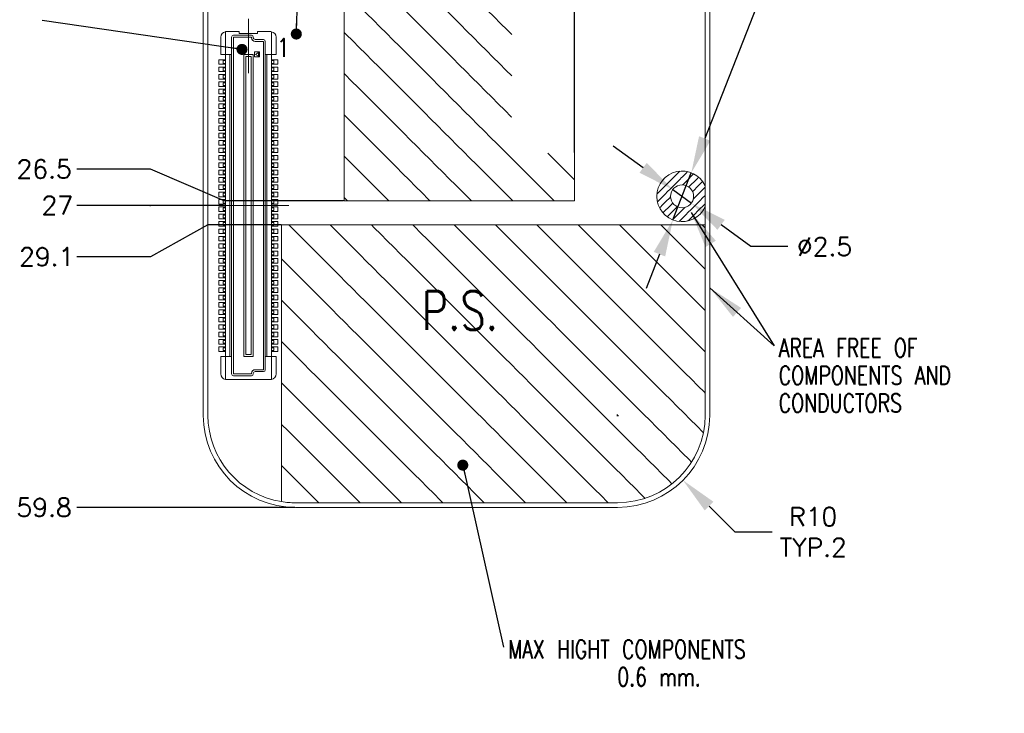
# Model space of a CAD drawing. Header units: inches. Extents: x 4 to 417, y 3 to 295.
# Tile 3 of 5: x 80 to 187, y 116 to 191. Entities that reach past the tile are written whole.
import ezdxf

# ---------------------------------------------------------------- set-up
doc = ezdxf.new("R2010")
doc.units = ezdxf.units.IN
doc.header["$MEASUREMENT"] = 0
doc.header["$PDSIZE"] = -1
doc.linetypes.add('CENTERX2', pattern=[20.32, 12.7, -2.54, 2.54, -2.54])
doc.layers.get('0').update_dxf_attribs({"lineweight": 0})
doc.layers.get('Defpoints').update_dxf_attribs({"lineweight": 0})
doc.layers.add('DIM', color=1, linetype='Continuous', lineweight=0, true_color=0xff0000)
doc.styles.add('_TCW_TXTSTY_1', font='txt')
doc.styles.add('_TCW_TXTSTY_2', font='TXT.SHX', dxfattribs={"width": 0.75})
doc.styles.add('SLDTEXTSTYLE0', font='TXT.SHX')
doc.styles.get("Standard").update_dxf_attribs({"font": 'TXT.SHX'})
doc.dimstyles.get("Standard").update_dxf_attribs({"dimtxt": 1.2, "dimasz": 4, "dimexe": 1, "dimexo": 1, "dimgap": 1.524, "dimtad": 1, "dimtih": 1, "dimtoh": 1, "dimrnd": 2e-07, "dimzin": 0, "dimdsep": 46, "dimtxsty": '_TCW_TXTSTY_1', "dimcen": 0.09, "dimazin": 0, "dimtfac": 1, "dimtmove": 0, "dimatfit": 3, "dimfxl": 1, "dimtolj": 1, "dimtzin": 0, "dimarcsym": 0})
pattern_1 = [(135, (0, 0), (-2.245064, -2.245064), [1])]

# ---------------------------------------------------------------- blocks, each defined once
blk = doc.blocks.new('*D20')
at = {"layer": 'Defpoints', "color": 0}
for p in [(86.62, 170.85, 0.1), (102.57, 170.84, 0.1), (100.37, 143.84, 0.1)]:
    blk.add_point(p, dxfattribs=at)
at = {"layer": 'DIM', "color": 0, "lineweight": -2}
for p, q in [((94.62, 170.85, 0.1), (86.62, 170.85, 0.1)), ((94.57, 170.84, 0.1), (94.62, 170.85, 0.1)), ((102.51, 170.84, 0.1), (94.57, 170.84, 0.1))]:
    blk.add_line(p, q, dxfattribs=at)
at = {"layer": 'DIM', "color": 0, "insert": (84.51, 170.85), "char_height": 2, "attachment_point": 5, "style": 'SLDTEXTSTYLE0'}
blk.add_mtext('\\A1;27', dxfattribs=at)
blk = doc.blocks.new('_None')
blk = doc.blocks.new('*D21')
at = {"layer": 'Defpoints', "color": 0}
for p in [(86.62, 138.04, 0.1), (110.37, 138.04, 0.1), (100.37, 78.24, 0.1)]:
    blk.add_point(p, dxfattribs=at)
at = {"layer": 'DIM', "color": 0, "lineweight": -2}
for p, q in [((94.62, 138.04, 0.1), (86.62, 138.04, 0.1)), ((102.37, 138.04, 0.1), (94.62, 138.04, 0.1)), ((110.31, 138.04, 0.1), (102.37, 138.04, 0.1))]:
    blk.add_line(p, q, dxfattribs=at)
at = {"layer": 'DIM', "color": 0, "insert": (83.08, 138.04), "char_height": 2, "attachment_point": 5, "style": 'SLDTEXTSTYLE0'}
blk.add_mtext('\\A1;59.8', dxfattribs=at)
blk = doc.blocks.new('*D22')
at = {"layer": 'Defpoints', "color": 0}
for p in [(108.87, 168.74, 0.1), (86.62, 165.27, 0.1), (100.37, 139.64, 0.1)]:
    blk.add_point(p, dxfattribs=at)
at = {"layer": 'DIM', "color": 0, "lineweight": -2}
for p, q in [((100.87, 168.74, 0.1), (94.62, 165.27, 0.1)), ((108.81, 168.74, 0.1), (100.87, 168.74, 0.1)), ((94.62, 165.27, 0.1), (86.62, 165.27, 0.1))]:
    blk.add_line(p, q, dxfattribs=at)
at = {"layer": 'DIM', "color": 0, "insert": (83.36, 165.27), "char_height": 2, "attachment_point": 5, "style": 'SLDTEXTSTYLE0'}
blk.add_mtext('\\A1;29.1', dxfattribs=at)
blk = doc.blocks.new('*D23')
at = {"layer": 'Defpoints', "color": 0}
for p in [(86.62, 174.81, 0.1), (115.67, 171.34, 0.1), (100.37, 144.84, 0.1)]:
    blk.add_point(p, dxfattribs=at)
at = {"layer": 'DIM', "color": 0, "lineweight": -2}
for p, q in [((94.62, 174.81, 0.1), (86.62, 174.81, 0.1)), ((102.62, 171.34, 0.1), (94.62, 174.81, 0.1)), ((115.61, 171.34, 0.1), (102.62, 171.34, 0.1))]:
    blk.add_line(p, q, dxfattribs=at)
at = {"layer": 'DIM', "color": 0, "insert": (83.08, 174.81), "char_height": 2, "attachment_point": 5, "style": 'SLDTEXTSTYLE0'}
blk.add_mtext('\\A1;26.5', dxfattribs=at)
blk = doc.blocks.new('*D27')
at = {"layer": 'Defpoints', "color": 0}
for p in [(140.67, 209.59, 0.1), (100.37, 197.84, 0.1), (140.67, 176.54, 0.1)]:
    blk.add_point(p, dxfattribs=at)
at = {"layer": 'DIM', "color": 0, "lineweight": -2}
for p, q in [((140.67, 201.59, 0.1), (140.67, 209.59, 0.1)), ((140.67, 193.59, 0.1), (140.67, 201.59, 0.1)), ((140.67, 176.6, 0.1), (140.67, 193.59, 0.1))]:
    blk.add_line(p, q, dxfattribs=at)
at = {"layer": 'DIM', "color": 0, "insert": (140.67, 213.14), "char_height": 2, "attachment_point": 5, "rotation": 90, "style": 'SLDTEXTSTYLE0'}
blk.add_mtext('\\A1;40.3', dxfattribs=at)
blk = doc.blocks.new('*D31')
at = {"layer": 'Defpoints', "color": 0}
for p in [(145.37, 148.04), (152.46, 140.99)]:
    blk.add_point(p, dxfattribs=at)
at = {"layer": 'DIM', "color": 0, "lineweight": -2}
for p, q in [((145.28, 148.04), (145.46, 148.04)), ((145.37, 147.95), (145.37, 148.13)), ((158.14, 135.36), (155.3, 138.17)), ((162.14, 135.36), (158.14, 135.36))]:
    blk.add_line(p, q, dxfattribs=at)
at = {"layer": 'DIM', "color": 0}
blk.add_solid([(155.77, 138.65), (154.83, 137.7), (152.46, 140.99)], dxfattribs=at)
at = {"layer": 'DIM', "color": 0, "insert": (166.61, 135.36), "char_height": 2, "attachment_point": 5, "style": 'SLDTEXTSTYLE0'}
blk.add_mtext('\\A1;R10\\PTYP.2', dxfattribs=at)
blk = doc.blocks.new('*D32')
at = {"layer": 'Defpoints', "color": 0}
for p in [(153.37, 174.4), (151.37, 169.28)]:
    blk.add_point(p, dxfattribs=at)
at = {"layer": 'DIM', "color": 0, "lineweight": -2}
for p, q in [((161.15, 194.23), (154.83, 178.13)), ((165.15, 194.23), (161.15, 194.23)), ((151.37, 169.28), (153.37, 174.4)), ((149.91, 165.56), (148.45, 161.83))]:
    blk.add_line(p, q, dxfattribs=at)
at = {"layer": 'DIM', "color": 0}
for points in [[(154.21, 178.37), (155.45, 177.88), (153.37, 174.4)], [(150.53, 165.31), (149.29, 165.8), (151.37, 169.28)]]:
    blk.add_solid(points, dxfattribs=at)
at = {"layer": 'DIM', "color": 0, "insert": (167.05, 194.23), "char_height": 2, "attachment_point": 5, "style": 'SLDTEXTSTYLE0'}
blk.add_mtext('\\A1;∅5.5', dxfattribs=at)
blk = doc.blocks.new('*D33')
at = {"layer": 'Defpoints', "color": 0}
for p in [(151.36, 172.58), (153.38, 171.1)]:
    blk.add_point(p, dxfattribs=at)
at = {"layer": 'DIM', "color": 0, "lineweight": -2}
for p, q in [((148.13, 174.94), (144.9, 177.3)), ((151.36, 172.58), (153.38, 171.1)), ((159.84, 166.38), (156.61, 168.74)), ((163.84, 166.38), (159.84, 166.38))]:
    blk.add_line(p, q, dxfattribs=at)
at = {"layer": 'DIM', "color": 0}
for points in [[(147.74, 174.4), (148.53, 175.48), (151.36, 172.58)], [(157, 169.28), (156.21, 168.2), (153.38, 171.1)]]:
    blk.add_solid(points, dxfattribs=at)
at = {"layer": 'DIM', "color": 0, "insert": (167.84, 166.38), "char_height": 2, "attachment_point": 5, "style": 'SLDTEXTSTYLE0'}
blk.add_mtext('\\A1;∅2.5', dxfattribs=at)
blk = doc.blocks.new('SW_NOTE_2')
at = {"layer": 'DIM', "color": 0, "char_height": 2, "attachment_point": 1, "style": '_TCW_TXTSTY_2'}
for s, insert in [('AREA FREE OF', (0.5, 0.79)), ('COMPONENTS AND', (0.5, -2.21)), ('CONDUCTORS', (0.5, -5.21))]:
    blk.add_mtext(s, dxfattribs=dict(at, insert=insert))
blk = doc.blocks.new('SW_NOTE_3')
at = {"layer": 'DIM', "color": 0, "char_height": 2, "attachment_point": 1, "style": '_TCW_TXTSTY_2'}
for s, insert in [('MAX HIGHT COMPONENTS', (0.5, 0.79)), ('0.6 mm.', (12.37, -2.21))]:
    blk.add_mtext(s, dxfattribs=dict(at, insert=insert))

msp = doc.modelspace()

# ---------------------------------------------------------------- hatches: boundary and pattern name
at = {"layer": 'DIM', "linetype": 'Continuous'}
h = msp.add_hatch(dxfattribs=at)
h.set_pattern_fill('ANSI31', color=256, angle=90, style=0)
h.set_pattern_definition(pattern_1)
h.paths.add_polyline_path([(140.67, 176.54), (134.87, 176.54), (134.82, 176.54), (134.77, 176.54), (134.72, 176.55), (134.67, 176.56), (134.62, 176.57), (134.57, 176.58), (134.52, 176.6), (134.47, 176.62), (134.43, 176.64), (134.38, 176.66), (134.34, 176.69), (134.3, 176.72), (134.26, 176.75), (134.22, 176.78), (134.18, 176.81), (134.14, 176.85), (134.11, 176.89), (134.08, 176.93), (134.05, 176.97), (134.02, 177.01), (133.99, 177.05), (133.97, 177.1), (133.95, 177.14), (133.93, 177.19), (133.91, 177.24), (133.9, 177.29), (133.89, 177.34), (133.88, 177.39), (133.87, 177.44), (133.87, 177.49), (133.87, 177.54), (133.87, 196.34), (115.67, 196.34), (115.67, 171.34), (140.67, 171.34)])
h = msp.add_hatch(dxfattribs=at)
h.set_pattern_fill('ANSI31', color=256, scale=0.2, style=0)
h.set_pattern_definition([(45, (0, 0), (-0.4490128, 0.4490128), [0.2])])
h.paths.add_polyline_path([(154.87, 172.99), (154.8, 173.12), (154.73, 173.24), (154.66, 173.37), (154.58, 173.48), (154.49, 173.6), (154.39, 173.7), (154.29, 173.81), (154.19, 173.9), (154.08, 174), (153.96, 174.08), (153.84, 174.16), (153.72, 174.24), (153.6, 174.3), (153.47, 174.36), (153.33, 174.42), (153.2, 174.46), (153.06, 174.5), (152.92, 174.54), (152.78, 174.56), (152.64, 174.58), (152.49, 174.59), (152.35, 174.59), (152.21, 174.59), (152.06, 174.57), (151.92, 174.55), (151.78, 174.53), (151.64, 174.49), (151.51, 174.45), (151.37, 174.4), (151.24, 174.35), (151.11, 174.28), (150.98, 174.22), (150.86, 174.14), (150.74, 174.06), (150.63, 173.97), (150.52, 173.88), (150.42, 173.78), (150.32, 173.67), (150.23, 173.56), (150.14, 173.45), (150.06, 173.33), (149.99, 173.21), (149.92, 173.08), (149.86, 172.95), (149.8, 172.82), (149.75, 172.69), (149.71, 172.55), (149.68, 172.41), (149.65, 172.27), (149.64, 172.13), (149.62, 171.98), (149.62, 171.84), (149.62, 171.7), (149.64, 171.55), (149.65, 171.41), (149.68, 171.27), (149.71, 171.13), (149.75, 170.99), (149.8, 170.86), (149.86, 170.73), (149.92, 170.6), (149.99, 170.47), (150.06, 170.35), (150.14, 170.23), (150.23, 170.12), (150.32, 170.01), (150.42, 169.9), (150.52, 169.8), (150.63, 169.71), (150.74, 169.62), (150.86, 169.54), (150.98, 169.47), (151.11, 169.4), (151.24, 169.33), (151.37, 169.28), (151.51, 169.23), (151.64, 169.19), (151.78, 169.15), (151.92, 169.13), (152.06, 169.11), (152.21, 169.1), (152.35, 169.09), (152.49, 169.09), (152.64, 169.1), (152.78, 169.12), (152.92, 169.15), (153.06, 169.18), (153.2, 169.22), (153.33, 169.26), (153.47, 169.32), (153.6, 169.38), (153.72, 169.45), (153.84, 169.52), (153.96, 169.6), (154.08, 169.69), (154.19, 169.78), (154.29, 169.87), (154.39, 169.98), (154.49, 170.09), (154.58, 170.2), (154.66, 170.32), (154.73, 170.44), (154.8, 170.56), (154.87, 170.69)], flags=16)
h.paths.add_polyline_path([(153.62, 171.84), (153.62, 171.91), (153.61, 171.97), (153.61, 172.03), (153.59, 172.1), (153.58, 172.16), (153.56, 172.22), (153.54, 172.29), (153.51, 172.35), (153.49, 172.4), (153.46, 172.46), (153.42, 172.52), (153.39, 172.57), (153.35, 172.62), (153.3, 172.67), (153.26, 172.72), (153.21, 172.76), (153.16, 172.81), (153.11, 172.85), (153.06, 172.88), (153, 172.92), (152.95, 172.95), (152.89, 172.98), (152.83, 173), (152.77, 173.03), (152.71, 173.04), (152.64, 173.06), (152.58, 173.07), (152.52, 173.08), (152.45, 173.09), (152.39, 173.09), (152.32, 173.09), (152.26, 173.09), (152.19, 173.08), (152.13, 173.07), (152.07, 173.05), (152, 173.04), (151.94, 173.01), (151.88, 172.99), (151.82, 172.96), (151.76, 172.93), (151.71, 172.9), (151.65, 172.87), (151.6, 172.83), (151.55, 172.79), (151.5, 172.74), (151.46, 172.7), (151.42, 172.65), (151.37, 172.6), (151.34, 172.54), (151.3, 172.49), (151.27, 172.43), (151.24, 172.37), (151.21, 172.32), (151.19, 172.25), (151.17, 172.19), (151.15, 172.13), (151.14, 172.07), (151.13, 172), (151.12, 171.94), (151.12, 171.87), (151.12, 171.81), (151.12, 171.74), (151.13, 171.68), (151.14, 171.61), (151.15, 171.55), (151.17, 171.49), (151.19, 171.43), (151.21, 171.37), (151.24, 171.31), (151.27, 171.25), (151.3, 171.19), (151.34, 171.14), (151.37, 171.09), (151.42, 171.03), (151.46, 170.99), (151.5, 170.94), (151.55, 170.9), (151.6, 170.85), (151.65, 170.82), (151.71, 170.78), (151.76, 170.75), (151.82, 170.72), (151.88, 170.69), (151.94, 170.67), (152, 170.65), (152.07, 170.63), (152.13, 170.61), (152.19, 170.6), (152.26, 170.6), (152.32, 170.59), (152.39, 170.59), (152.45, 170.59), (152.52, 170.6), (152.58, 170.61), (152.64, 170.62), (152.71, 170.64), (152.77, 170.66), (152.83, 170.68), (152.89, 170.7), (152.95, 170.73), (153, 170.76), (153.06, 170.8), (153.11, 170.84), (153.16, 170.87), (153.21, 170.92), (153.26, 170.96), (153.3, 171.01), (153.35, 171.06), (153.39, 171.11), (153.42, 171.16), (153.46, 171.22), (153.49, 171.28), (153.51, 171.34), (153.54, 171.4), (153.56, 171.46), (153.58, 171.52), (153.59, 171.58), (153.61, 171.65), (153.61, 171.71), (153.62, 171.78)], flags=16)
h = msp.add_hatch(dxfattribs=at)
h.set_pattern_fill('ANSI31', color=256, angle=90, style=0)
h.set_pattern_definition(pattern_1)
h.paths.add_polyline_path([(108.87, 138.66), (109.24, 138.61), (109.62, 138.57), (109.99, 138.55), (110.37, 138.54), (145.37, 138.54), (145.85, 138.55), (146.33, 138.59), (146.81, 138.65), (147.28, 138.73), (147.75, 138.84), (148.21, 138.97), (148.67, 139.13), (149.11, 139.31), (149.55, 139.51), (149.98, 139.73), (150.39, 139.98), (150.8, 140.24), (151.18, 140.53), (151.56, 140.83), (151.91, 141.15), (152.25, 141.49), (152.58, 141.85), (152.88, 142.22), (153.17, 142.61), (153.43, 143.01), (153.67, 143.43), (153.9, 143.86), (154.1, 144.29), (154.28, 144.74), (154.43, 145.2), (154.56, 145.66), (154.67, 146.13), (154.76, 146.6), (154.82, 147.08), (154.86, 147.56), (154.87, 148.04), (154.87, 168.74), (108.87, 168.74)])

# ---------------------------------------------------------------- linework, layer by layer
at = {"color": 7, "linetype": 'Continuous', "lineweight": 15}
for p, q in [((100.37, 197.84), (100.37, 148.04)), ((155.37, 148.04), (155.37, 197.84)), ((100.87, 197.34), (100.87, 148.04)), ((154.87, 172.99), (154.87, 197.34)), ((115.67, 196.34), (115.67, 171.34)), ((140.67, 171.34), (140.67, 196.34)), ((102.77, 187.24), (102.77, 189.73)), ((104.27, 189.74), (102.87, 189.74)), ((105.6, 189.34), (103.63, 189.34)), ((104.27, 189.54), (104.27, 189.74)), ((106.27, 189.54), (104.27, 189.54)), ((106.27, 189.74), (106.27, 189.54)), ((107.67, 189.74), (106.27, 189.74)), ((107.77, 189.73), (107.77, 187.24)), ((102.27, 187.24), (102.27, 189.14)), ((103.43, 189.14), (103.43, 187.24)), ((103.63, 189.14), (103.63, 152.54)), ((105.6, 189.14), (103.63, 189.14)), ((105.6, 189.08), (105.6, 189.14)), ((105.8, 189.08), (105.8, 189.14)), ((106.9, 188.88), (106, 188.88)), ((106.9, 188.68), (106, 188.68)), ((106.9, 153), (106.9, 188.68)), ((107.1, 187.24), (107.1, 188.68)), ((108.27, 187.24), (108.27, 189.14)), ((102.27, 187.24), (102.77, 187.24)), ((102.77, 187.24), (102.77, 154.44)), ((103.26, 187.24), (102.77, 187.24)), ((103.26, 154.44), (103.26, 187.24)), ((103.43, 187.24), (103.26, 187.24)), ((103.43, 154.44), (103.43, 187.24)), ((104.77, 187.24), (104.77, 154.44)), ((105.77, 187.24), (104.77, 187.24)), ((105.77, 154.44), (105.77, 187.24)), ((105.93, 187.53), (105.93, 187.01)), ((106.48, 187.53), (105.93, 187.53)), ((106.37, 187.47), (106.02, 187.26)), ((106.02, 187.26), (106.37, 187.06)), ((106.37, 187.06), (106.37, 187.47)), ((106.48, 187.01), (106.48, 187.53)), ((107.1, 187.24), (107.1, 154.44)), ((107.27, 187.24), (107.1, 187.24)), ((107.27, 154.44), (107.27, 187.24)), ((107.77, 187.24), (107.27, 187.24)), ((107.77, 187.24), (107.77, 154.44)), ((107.77, 187.24), (108.27, 187.24)), ((102.07, 186.19), (102.07, 186.69)), ((102.07, 186.69), (102.77, 186.69)), ((102.77, 186.19), (102.07, 186.19)), ((102.52, 186.59), (102.52, 186.29)), ((102.52, 186.59), (102.77, 186.59)), ((102.52, 186.29), (102.77, 186.29)), ((104.97, 187.04), (104.97, 154.64)), ((105.57, 187.04), (104.97, 187.04)), ((105.57, 154.64), (105.57, 187.04)), ((105.93, 187.01), (106.48, 187.01)), ((107.77, 186.69), (108.47, 186.69)), ((107.77, 186.59), (108.02, 186.59)), ((107.77, 186.29), (108.02, 186.29)), ((108.47, 186.19), (107.77, 186.19)), ((108.02, 186.59), (108.02, 186.29)), ((108.47, 186.69), (108.47, 186.19)), ((102.07, 185.39), (102.07, 185.89)), ((102.07, 185.89), (102.77, 185.89)), ((102.77, 185.39), (102.07, 185.39)), ((102.07, 184.59), (102.07, 185.09)), ((102.07, 185.09), (102.77, 185.09)), ((102.52, 185.79), (102.52, 185.49)), ((102.52, 185.79), (102.77, 185.79)), ((102.52, 185.49), (102.77, 185.49)), ((107.77, 185.89), (108.47, 185.89)), ((107.77, 185.79), (108.02, 185.79)), ((107.77, 185.49), (108.02, 185.49)), ((108.47, 185.39), (107.77, 185.39)), ((107.77, 185.09), (108.47, 185.09)), ((108.02, 185.79), (108.02, 185.49)), ((108.47, 185.89), (108.47, 185.39)), ((108.47, 185.09), (108.47, 184.59)), ((102.77, 184.59), (102.07, 184.59)), ((102.07, 183.79), (102.07, 184.29)), ((102.07, 184.29), (102.77, 184.29)), ((102.52, 184.99), (102.52, 184.69)), ((102.52, 184.99), (102.77, 184.99)), ((102.52, 184.69), (102.77, 184.69)), ((102.52, 184.19), (102.52, 183.89)), ((102.52, 184.19), (102.77, 184.19)), ((107.77, 184.99), (108.02, 184.99)), ((107.77, 184.69), (108.02, 184.69)), ((108.47, 184.59), (107.77, 184.59)), ((107.77, 184.29), (108.47, 184.29)), ((107.77, 184.19), (108.02, 184.19)), ((108.02, 184.99), (108.02, 184.69)), ((108.02, 184.19), (108.02, 183.89)), ((108.47, 184.29), (108.47, 183.79)), ((102.77, 183.79), (102.07, 183.79)), ((102.07, 182.99), (102.07, 183.49)), ((102.07, 183.49), (102.77, 183.49)), ((102.77, 182.99), (102.07, 182.99)), ((102.52, 183.89), (102.77, 183.89)), ((102.52, 183.39), (102.52, 183.09)), ((102.52, 183.39), (102.77, 183.39)), ((102.52, 183.09), (102.77, 183.09)), ((107.77, 183.89), (108.02, 183.89)), ((108.47, 183.79), (107.77, 183.79)), ((107.77, 183.49), (108.47, 183.49)), ((107.77, 183.39), (108.02, 183.39)), ((107.77, 183.09), (108.02, 183.09)), ((108.47, 182.99), (107.77, 182.99)), ((108.02, 183.39), (108.02, 183.09)), ((108.47, 183.49), (108.47, 182.99)), ((102.07, 182.19), (102.07, 182.69)), ((102.07, 182.69), (102.77, 182.69)), ((102.77, 182.19), (102.07, 182.19)), ((102.07, 181.39), (102.07, 181.89)), ((102.07, 181.89), (102.77, 181.89)), ((102.52, 182.59), (102.52, 182.29)), ((102.52, 182.59), (102.77, 182.59)), ((102.52, 182.29), (102.77, 182.29)), ((107.77, 182.69), (108.47, 182.69)), ((107.77, 182.59), (108.02, 182.59)), ((107.77, 182.29), (108.02, 182.29)), ((108.47, 182.19), (107.77, 182.19)), ((107.77, 181.89), (108.47, 181.89)), ((108.02, 182.59), (108.02, 182.29)), ((108.47, 182.69), (108.47, 182.19)), ((108.47, 181.89), (108.47, 181.39)), ((102.77, 181.39), (102.07, 181.39)), ((102.07, 181.09), (102.77, 181.09)), ((102.07, 180.59), (102.07, 181.09)), ((102.52, 181.79), (102.52, 181.49)), ((102.52, 181.79), (102.77, 181.79)), ((102.52, 181.49), (102.77, 181.49)), ((102.52, 180.99), (102.52, 180.69)), ((102.52, 180.99), (102.77, 180.99)), ((107.77, 181.79), (108.02, 181.79)), ((107.77, 181.49), (108.02, 181.49)), ((108.47, 181.39), (107.77, 181.39)), ((107.77, 181.09), (108.47, 181.09)), ((107.77, 180.99), (108.02, 180.99)), ((108.02, 181.79), (108.02, 181.49)), ((108.02, 180.99), (108.02, 180.69)), ((108.47, 181.09), (108.47, 180.59)), ((102.77, 180.59), (102.07, 180.59)), ((102.07, 179.79), (102.07, 180.29)), ((102.07, 180.29), (102.77, 180.29)), ((102.77, 179.79), (102.07, 179.79)), ((102.52, 180.69), (102.77, 180.69)), ((102.52, 180.19), (102.52, 179.89)), ((102.52, 180.19), (102.77, 180.19)), ((102.52, 179.89), (102.77, 179.89)), ((107.77, 180.69), (108.02, 180.69)), ((108.47, 180.59), (107.77, 180.59)), ((107.77, 180.29), (108.47, 180.29)), ((107.77, 180.19), (108.02, 180.19)), ((107.77, 179.89), (108.02, 179.89)), ((108.47, 179.79), (107.77, 179.79)), ((108.02, 180.19), (108.02, 179.89)), ((108.47, 180.29), (108.47, 179.79)), ((102.07, 178.99), (102.07, 179.49)), ((102.07, 179.49), (102.77, 179.49)), ((102.77, 178.99), (102.07, 178.99)), ((102.07, 178.19), (102.07, 178.69)), ((102.07, 178.69), (102.77, 178.69)), ((102.52, 179.39), (102.52, 179.09)), ((102.52, 179.39), (102.77, 179.39)), ((102.52, 179.09), (102.77, 179.09)), ((102.52, 178.59), (102.52, 178.29)), ((102.52, 178.59), (102.77, 178.59)), ((107.77, 179.49), (108.47, 179.49)), ((107.77, 179.39), (108.02, 179.39)), ((107.77, 179.09), (108.02, 179.09)), ((108.47, 178.99), (107.77, 178.99)), ((107.77, 178.69), (108.47, 178.69)), ((107.77, 178.59), (108.02, 178.59)), ((108.02, 179.39), (108.02, 179.09)), ((108.02, 178.59), (108.02, 178.29)), ((108.47, 179.49), (108.47, 178.99)), ((108.47, 178.69), (108.47, 178.19)), ((102.77, 178.19), (102.07, 178.19)), ((102.07, 177.39), (102.07, 177.89)), ((102.07, 177.89), (102.77, 177.89)), ((102.52, 178.29), (102.77, 178.29)), ((102.52, 177.79), (102.52, 177.49)), ((102.52, 177.79), (102.77, 177.79)), ((107.77, 178.29), (108.02, 178.29)), ((108.47, 178.19), (107.77, 178.19)), ((107.77, 177.89), (108.47, 177.89)), ((107.77, 177.79), (108.02, 177.79)), ((108.02, 177.79), (108.02, 177.49)), ((108.47, 177.89), (108.47, 177.39)), ((102.77, 177.39), (102.07, 177.39)), ((102.07, 176.59), (102.07, 177.09)), ((102.07, 177.09), (102.77, 177.09)), ((102.77, 176.59), (102.07, 176.59)), ((102.52, 177.49), (102.77, 177.49)), ((102.52, 176.99), (102.52, 176.69)), ((102.52, 176.99), (102.77, 176.99)), ((102.52, 176.69), (102.77, 176.69)), ((107.77, 177.49), (108.02, 177.49)), ((108.47, 177.39), (107.77, 177.39)), ((107.77, 177.09), (108.47, 177.09)), ((107.77, 176.99), (108.02, 176.99)), ((107.77, 176.69), (108.02, 176.69)), ((108.47, 176.59), (107.77, 176.59)), ((108.02, 176.99), (108.02, 176.69)), ((108.47, 177.09), (108.47, 176.59)), ((102.07, 175.79), (102.07, 176.29)), ((102.07, 176.29), (102.77, 176.29)), ((102.77, 175.79), (102.07, 175.79)), ((102.07, 174.99), (102.07, 175.49)), ((102.07, 175.49), (102.77, 175.49)), ((102.52, 176.19), (102.52, 175.89)), ((102.52, 176.19), (102.77, 176.19)), ((102.52, 175.89), (102.77, 175.89)), ((102.52, 175.39), (102.52, 175.09)), ((102.52, 175.39), (102.77, 175.39)), ((107.77, 176.29), (108.47, 176.29)), ((107.77, 176.19), (108.02, 176.19)), ((107.77, 175.89), (108.02, 175.89)), ((108.47, 175.79), (107.77, 175.79)), ((107.77, 175.49), (108.47, 175.49)), ((107.77, 175.39), (108.02, 175.39)), ((108.02, 176.19), (108.02, 175.89)), ((108.02, 175.39), (108.02, 175.09)), ((108.47, 176.29), (108.47, 175.79)), ((108.47, 175.49), (108.47, 174.99)), ((102.77, 174.99), (102.07, 174.99)), ((102.07, 174.19), (102.07, 174.69)), ((102.07, 174.69), (102.77, 174.69)), ((102.52, 175.09), (102.77, 175.09)), ((102.52, 174.59), (102.52, 174.29)), ((102.52, 174.59), (102.77, 174.59)), ((107.77, 175.09), (108.02, 175.09)), ((108.47, 174.99), (107.77, 174.99)), ((107.77, 174.69), (108.47, 174.69)), ((107.77, 174.59), (108.02, 174.59)), ((108.02, 174.59), (108.02, 174.29)), ((108.47, 174.69), (108.47, 174.19)), ((102.77, 174.19), (102.07, 174.19)), ((102.07, 173.39), (102.07, 173.89)), ((102.07, 173.89), (102.77, 173.89)), ((102.77, 173.39), (102.07, 173.39)), ((102.52, 174.29), (102.77, 174.29)), ((102.52, 173.79), (102.52, 173.49)), ((102.52, 173.79), (102.77, 173.79)), ((102.52, 173.49), (102.77, 173.49)), ((107.77, 174.29), (108.02, 174.29)), ((108.47, 174.19), (107.77, 174.19)), ((107.77, 173.89), (108.47, 173.89)), ((107.77, 173.79), (108.02, 173.79)), ((107.77, 173.49), (108.02, 173.49)), ((108.47, 173.39), (107.77, 173.39)), ((108.02, 173.79), (108.02, 173.49)), ((108.47, 173.89), (108.47, 173.39)), ((102.07, 172.59), (102.07, 173.09)), ((102.07, 173.09), (102.77, 173.09)), ((102.77, 172.59), (102.07, 172.59)), ((102.07, 171.79), (102.07, 172.29)), ((102.07, 172.29), (102.77, 172.29)), ((102.52, 172.99), (102.52, 172.69)), ((102.52, 172.99), (102.77, 172.99)), ((102.52, 172.69), (102.77, 172.69)), ((102.52, 172.19), (102.52, 171.89)), ((102.52, 172.19), (102.77, 172.19)), ((107.77, 173.09), (108.47, 173.09)), ((107.77, 172.99), (108.02, 172.99)), ((107.77, 172.69), (108.02, 172.69)), ((108.47, 172.59), (107.77, 172.59)), ((107.77, 172.29), (108.47, 172.29)), ((107.77, 172.19), (108.02, 172.19)), ((108.02, 172.99), (108.02, 172.69)), ((108.02, 172.19), (108.02, 171.89)), ((108.47, 173.09), (108.47, 172.59)), ((108.47, 172.29), (108.47, 171.79)), ((154.87, 170.69), (154.87, 172.99)), ((102.77, 171.79), (102.07, 171.79)), ((102.07, 170.99), (102.07, 171.49)), ((102.07, 171.49), (102.77, 171.49)), ((102.52, 171.89), (102.77, 171.89)), ((102.52, 171.39), (102.52, 171.09)), ((102.52, 171.39), (102.77, 171.39)), ((107.77, 171.89), (108.02, 171.89)), ((108.47, 171.79), (107.77, 171.79)), ((107.77, 171.49), (108.47, 171.49)), ((107.77, 171.39), (108.02, 171.39)), ((108.02, 171.39), (108.02, 171.09)), ((108.47, 171.49), (108.47, 170.99)), ((115.67, 171.34), (140.67, 171.34)), ((102.77, 170.99), (102.07, 170.99)), ((102.07, 170.19), (102.07, 170.69)), ((102.07, 170.69), (102.77, 170.69)), ((102.77, 170.19), (102.07, 170.19)), ((102.52, 171.09), (102.77, 171.09)), ((102.52, 170.59), (102.52, 170.29)), ((102.52, 170.59), (102.77, 170.59)), ((102.52, 170.29), (102.77, 170.29)), ((107.77, 171.09), (108.02, 171.09)), ((108.47, 170.99), (107.77, 170.99)), ((107.77, 170.69), (108.47, 170.69)), ((107.77, 170.59), (108.02, 170.59)), ((107.77, 170.29), (108.02, 170.29)), ((108.47, 170.19), (107.77, 170.19)), ((108.02, 170.59), (108.02, 170.29)), ((108.47, 170.69), (108.47, 170.19)), ((154.87, 168.74), (154.87, 170.69)), ((102.07, 169.39), (102.07, 169.89)), ((102.07, 169.89), (102.77, 169.89)), ((102.77, 169.39), (102.07, 169.39)), ((102.07, 169.09), (102.77, 169.09)), ((102.07, 168.59), (102.07, 169.09)), ((102.52, 169.79), (102.52, 169.49)), ((102.52, 169.79), (102.77, 169.79)), ((102.52, 169.49), (102.77, 169.49)), ((102.52, 168.99), (102.52, 168.69)), ((102.52, 168.99), (102.77, 168.99)), ((107.77, 169.89), (108.47, 169.89)), ((107.77, 169.79), (108.02, 169.79)), ((107.77, 169.49), (108.02, 169.49)), ((108.47, 169.39), (107.77, 169.39)), ((107.77, 169.09), (108.47, 169.09)), ((107.77, 168.99), (108.02, 168.99)), ((108.02, 169.79), (108.02, 169.49)), ((108.02, 168.99), (108.02, 168.69)), ((108.47, 169.89), (108.47, 169.39)), ((108.47, 169.09), (108.47, 168.59)), ((102.77, 168.59), (102.07, 168.59)), ((102.07, 167.79), (102.07, 168.29)), ((102.07, 168.29), (102.77, 168.29)), ((102.52, 168.69), (102.77, 168.69)), ((102.52, 168.19), (102.52, 167.89)), ((102.52, 168.19), (102.77, 168.19)), ((107.77, 168.69), (108.02, 168.69)), ((108.47, 168.59), (107.77, 168.59)), ((107.77, 168.29), (108.47, 168.29)), ((107.77, 168.19), (108.02, 168.19)), ((108.02, 168.19), (108.02, 167.89)), ((108.47, 168.29), (108.47, 167.79)), ((154.87, 168.74), (108.87, 168.74)), ((108.87, 168.74), (108.87, 138.66)), ((154.87, 168.74), (154.87, 148.04)), ((102.77, 167.79), (102.07, 167.79)), ((102.07, 166.99), (102.07, 167.49)), ((102.07, 167.49), (102.77, 167.49)), ((102.77, 166.99), (102.07, 166.99)), ((102.52, 167.89), (102.77, 167.89)), ((102.52, 167.39), (102.52, 167.09)), ((102.52, 167.39), (102.77, 167.39)), ((102.52, 167.09), (102.77, 167.09)), ((107.77, 167.89), (108.02, 167.89)), ((108.47, 167.79), (107.77, 167.79)), ((107.77, 167.49), (108.47, 167.49)), ((107.77, 167.39), (108.02, 167.39)), ((107.77, 167.09), (108.02, 167.09)), ((108.47, 166.99), (107.77, 166.99)), ((108.02, 167.39), (108.02, 167.09)), ((108.47, 167.49), (108.47, 166.99)), ((102.07, 166.19), (102.07, 166.69)), ((102.07, 166.69), (102.77, 166.69)), ((102.77, 166.19), (102.07, 166.19)), ((102.07, 165.39), (102.07, 165.89)), ((102.07, 165.89), (102.77, 165.89)), ((102.52, 166.59), (102.52, 166.29)), ((102.52, 166.59), (102.77, 166.59)), ((102.52, 166.29), (102.77, 166.29)), ((102.52, 165.79), (102.52, 165.49)), ((102.52, 165.79), (102.77, 165.79)), ((107.77, 166.69), (108.47, 166.69)), ((107.77, 166.59), (108.02, 166.59)), ((107.77, 166.29), (108.02, 166.29)), ((108.47, 166.19), (107.77, 166.19)), ((107.77, 165.89), (108.47, 165.89)), ((107.77, 165.79), (108.02, 165.79)), ((108.02, 166.59), (108.02, 166.29)), ((108.02, 165.79), (108.02, 165.49)), ((108.47, 166.69), (108.47, 166.19)), ((108.47, 165.89), (108.47, 165.39)), ((102.77, 165.39), (102.07, 165.39)), ((102.07, 164.59), (102.07, 165.09)), ((102.07, 165.09), (102.77, 165.09)), ((102.52, 165.49), (102.77, 165.49)), ((102.52, 164.99), (102.52, 164.69)), ((102.52, 164.99), (102.77, 164.99)), ((102.52, 164.69), (102.77, 164.69)), ((107.77, 165.49), (108.02, 165.49)), ((108.47, 165.39), (107.77, 165.39)), ((107.77, 165.09), (108.47, 165.09)), ((107.77, 164.99), (108.02, 164.99)), ((107.77, 164.69), (108.02, 164.69)), ((108.02, 164.99), (108.02, 164.69)), ((108.47, 165.09), (108.47, 164.59)), ((102.77, 164.59), (102.07, 164.59)), ((102.07, 163.79), (102.07, 164.29)), ((102.07, 164.29), (102.77, 164.29)), ((102.77, 163.79), (102.07, 163.79)), ((102.52, 164.19), (102.52, 163.89)), ((102.52, 164.19), (102.77, 164.19)), ((102.52, 163.89), (102.77, 163.89)), ((108.47, 164.59), (107.77, 164.59)), ((107.77, 164.29), (108.47, 164.29)), ((107.77, 164.19), (108.02, 164.19)), ((107.77, 163.89), (108.02, 163.89)), ((108.47, 163.79), (107.77, 163.79)), ((108.02, 164.19), (108.02, 163.89)), ((108.47, 164.29), (108.47, 163.79)), ((102.07, 162.99), (102.07, 163.49)), ((102.07, 163.49), (102.77, 163.49)), ((102.77, 162.99), (102.07, 162.99)), ((102.07, 162.19), (102.07, 162.69)), ((102.07, 162.69), (102.77, 162.69)), ((102.52, 163.39), (102.52, 163.09)), ((102.52, 163.39), (102.77, 163.39)), ((102.52, 163.09), (102.77, 163.09)), ((102.52, 162.59), (102.52, 162.29)), ((102.52, 162.59), (102.77, 162.59)), ((107.77, 163.49), (108.47, 163.49)), ((107.77, 163.39), (108.02, 163.39)), ((107.77, 163.09), (108.02, 163.09)), ((108.47, 162.99), (107.77, 162.99)), ((107.77, 162.69), (108.47, 162.69)), ((107.77, 162.59), (108.02, 162.59)), ((108.02, 163.39), (108.02, 163.09)), ((108.02, 162.59), (108.02, 162.29)), ((108.47, 163.49), (108.47, 162.99)), ((108.47, 162.69), (108.47, 162.19)), ((102.77, 162.19), (102.07, 162.19)), ((102.07, 161.39), (102.07, 161.89)), ((102.07, 161.89), (102.77, 161.89)), ((102.52, 162.29), (102.77, 162.29)), ((102.52, 161.79), (102.52, 161.49)), ((102.52, 161.79), (102.77, 161.79)), ((102.52, 161.49), (102.77, 161.49)), ((107.77, 162.29), (108.02, 162.29)), ((108.47, 162.19), (107.77, 162.19)), ((107.77, 161.89), (108.47, 161.89)), ((107.77, 161.79), (108.02, 161.79)), ((107.77, 161.49), (108.02, 161.49)), ((108.02, 161.79), (108.02, 161.49)), ((108.47, 161.89), (108.47, 161.39)), ((102.77, 161.39), (102.07, 161.39)), ((102.07, 160.59), (102.07, 161.09)), ((102.07, 161.09), (102.77, 161.09)), ((102.77, 160.59), (102.07, 160.59)), ((102.52, 160.99), (102.52, 160.69)), ((102.52, 160.99), (102.77, 160.99)), ((102.52, 160.69), (102.77, 160.69)), ((108.47, 161.39), (107.77, 161.39)), ((107.77, 161.09), (108.47, 161.09)), ((107.77, 160.99), (108.02, 160.99)), ((107.77, 160.69), (108.02, 160.69)), ((108.47, 160.59), (107.77, 160.59)), ((108.02, 160.99), (108.02, 160.69)), ((108.47, 161.09), (108.47, 160.59)), ((102.07, 159.79), (102.07, 160.29)), ((102.07, 160.29), (102.77, 160.29)), ((102.77, 159.79), (102.07, 159.79)), ((102.07, 158.99), (102.07, 159.49)), ((102.07, 159.49), (102.77, 159.49)), ((102.52, 160.19), (102.52, 159.89)), ((102.52, 160.19), (102.77, 160.19)), ((102.52, 159.89), (102.77, 159.89)), ((102.52, 159.39), (102.52, 159.09)), ((102.52, 159.39), (102.77, 159.39)), ((107.77, 160.29), (108.47, 160.29)), ((107.77, 160.19), (108.02, 160.19)), ((107.77, 159.89), (108.02, 159.89)), ((108.47, 159.79), (107.77, 159.79)), ((107.77, 159.49), (108.47, 159.49)), ((107.77, 159.39), (108.02, 159.39)), ((108.02, 160.19), (108.02, 159.89)), ((108.02, 159.39), (108.02, 159.09)), ((108.47, 160.29), (108.47, 159.79)), ((108.47, 159.49), (108.47, 158.99)), ((102.77, 158.99), (102.07, 158.99)), ((102.07, 158.19), (102.07, 158.69)), ((102.07, 158.69), (102.77, 158.69)), ((102.52, 159.09), (102.77, 159.09)), ((102.52, 158.59), (102.52, 158.29)), ((102.52, 158.59), (102.77, 158.59)), ((102.52, 158.29), (102.77, 158.29)), ((107.77, 159.09), (108.02, 159.09)), ((108.47, 158.99), (107.77, 158.99)), ((107.77, 158.69), (108.47, 158.69)), ((107.77, 158.59), (108.02, 158.59)), ((107.77, 158.29), (108.02, 158.29)), ((108.02, 158.59), (108.02, 158.29)), ((108.47, 158.69), (108.47, 158.19)), ((102.77, 158.19), (102.07, 158.19)), ((102.07, 157.89), (102.77, 157.89)), ((102.07, 157.39), (102.07, 157.89)), ((102.77, 157.39), (102.07, 157.39)), ((102.52, 157.79), (102.52, 157.49)), ((102.52, 157.79), (102.77, 157.79)), ((102.52, 157.49), (102.77, 157.49)), ((108.47, 158.19), (107.77, 158.19)), ((107.77, 157.89), (108.47, 157.89)), ((107.77, 157.79), (108.02, 157.79)), ((107.77, 157.49), (108.02, 157.49)), ((108.47, 157.39), (107.77, 157.39)), ((108.02, 157.79), (108.02, 157.49)), ((108.47, 157.89), (108.47, 157.39)), ((102.07, 157.09), (102.77, 157.09)), ((102.07, 156.59), (102.07, 157.09)), ((102.77, 156.59), (102.07, 156.59)), ((102.07, 156.29), (102.77, 156.29)), ((102.07, 155.79), (102.07, 156.29)), ((102.52, 156.99), (102.52, 156.69)), ((102.52, 156.99), (102.77, 156.99)), ((102.52, 156.69), (102.77, 156.69)), ((102.52, 156.19), (102.52, 155.89)), ((102.52, 156.19), (102.77, 156.19)), ((107.77, 157.09), (108.47, 157.09)), ((107.77, 156.99), (108.02, 156.99)), ((107.77, 156.69), (108.02, 156.69)), ((108.47, 156.59), (107.77, 156.59)), ((107.77, 156.29), (108.47, 156.29)), ((107.77, 156.19), (108.02, 156.19)), ((108.02, 156.99), (108.02, 156.69)), ((108.02, 156.19), (108.02, 155.89)), ((108.47, 157.09), (108.47, 156.59)), ((108.47, 156.29), (108.47, 155.79)), ((102.77, 155.79), (102.07, 155.79)), ((102.07, 154.99), (102.07, 155.49)), ((102.07, 155.49), (102.77, 155.49)), ((102.52, 155.89), (102.77, 155.89)), ((102.52, 155.39), (102.52, 155.09)), ((102.52, 155.39), (102.77, 155.39)), ((102.52, 155.09), (102.77, 155.09)), ((107.77, 155.89), (108.02, 155.89)), ((108.47, 155.79), (107.77, 155.79)), ((107.77, 155.49), (108.47, 155.49)), ((107.77, 155.39), (108.02, 155.39)), ((107.77, 155.09), (108.02, 155.09)), ((108.02, 155.39), (108.02, 155.09)), ((108.47, 155.49), (108.47, 154.99)), ((102.77, 154.99), (102.07, 154.99)), ((102.27, 152.54), (102.27, 154.44)), ((102.27, 154.44), (102.77, 154.44)), ((103.26, 154.44), (102.77, 154.44)), ((102.77, 151.95), (102.77, 154.44)), ((103.43, 154.44), (103.26, 154.44)), ((103.43, 154.44), (103.43, 152.54)), ((104.77, 154.44), (105.77, 154.44)), ((104.97, 154.64), (105.57, 154.64)), ((107.27, 154.44), (107.1, 154.44)), ((107.1, 153), (107.1, 154.44)), ((107.77, 154.44), (107.27, 154.44)), ((108.47, 154.99), (107.77, 154.99)), ((107.77, 154.44), (107.77, 151.95)), ((107.77, 154.44), (108.27, 154.44)), ((108.27, 152.54), (108.27, 154.44)), ((106, 153), (106.9, 153)), ((107.67, 151.94), (102.87, 151.94)), ((103.63, 152.54), (105.6, 152.54)), ((103.63, 152.34), (105.6, 152.34)), ((105.6, 152.54), (105.6, 152.6)), ((105.8, 152.54), (105.8, 152.6)), ((106, 152.8), (106.9, 152.8)), ((145.37, 138.54), (110.37, 138.54)), ((110.37, 138.04), (145.37, 138.04))]:
    msp.add_line(p, q, dxfattribs=at)
msp.add_circle((152.37, 171.84), 1.25, dxfattribs=at)
for centre, radius, start, end in [((102.87, 189.14), 0.6, 99.5941, 180), ((102.87, 189.14), 0.6, 90, 99.5941), ((103.63, 189.14), 0.2, 90, 180), ((105.6, 189.14), 0.2, 0, 90), ((107.67, 189.14), 0.6, 80.4059, 90), ((107.67, 189.14), 0.6, 0, 80.4059), ((106, 189.08), 0.4, 180, 270), ((106, 189.08), 0.2, 180, 270), ((106.9, 188.68), 0.2, 0, 90), ((152.37, 171.84), 2.75, 24.7359, 335.2641), ((106, 152.6), 0.4, 90, 180), ((106.9, 153), 0.2, -90, 0), ((102.87, 152.54), 0.6, 180, 260.4059), ((102.87, 152.54), 0.6, -99.5941, -90), ((103.63, 152.54), 0.2, 180, 270), ((105.6, 152.54), 0.2, -90, 0), ((106, 152.6), 0.2, 90, 180), ((107.67, 152.54), 0.6, -90, -80.4059), ((107.67, 152.54), 0.6, -80.4059, 0), ((110.37, 148.04), 10, 180, 270), ((110.37, 148.04), 9.5, 180, 260.9153), ((145.37, 148.04), 9.5, -90, 0), ((145.37, 148.04), 10, -90, 0), ((110.37, 148.04), 9.5, -99.0847, -90)]:
    msp.add_arc(centre, radius, start, end, dxfattribs=at)
at = {"layer": 'DIM', "linetype": 'CENTERX2', "lineweight": 0}
for p, q in [((105.27, 185.24), (105.27, 191.14)), ((109.67, 170.84), (102.57, 170.84))]:
    msp.add_line(p, q, dxfattribs=at)

# ---------------------------------------------------------------- block references
at = {"layer": 'DIM'}
for name, p in [('SW_NOTE_2', (162.36, 155.59)), ('SW_NOTE_3', (132.96, 122.83))]:
    msp.add_blockref(name, p, dxfattribs=at)

# ---------------------------------------------------------------- texts
at = {"layer": 'DIM', "attachment_point": 1, "style": '_TCW_TXTSTY_2'}
for s, insert, char_height in [('1', (108.39, 189.01), 2), ('P.S.', (124.09, 161.55), 4.233)]:
    msp.add_mtext(s, dxfattribs=dict(at, insert=insert, char_height=char_height))

# ---------------------------------------------------------------- dimensions: what is measured, and where the dimension line sits
at = {"layer": 'DIM', "linetype": 'Continuous'}
for feature_location, offset, dtype, origin, picture, middle in [((140.67, 176.54, 0.1), (0, 33.05), 1, (100.37, 197.84, 0.1), '*D27', (140.67, 213.14, 0.2)), ((115.67, 171.34, 0.1), (-29.04, 3.47), 0, (100.37, 144.84, 0.1), '*D23', (83.08, 174.81, 0.2)), ((102.57, 170.84, 0.1), (-15.94, 0.01), 0, (100.37, 143.84, 0.1), '*D20', (84.51, 170.85, 0.2)), ((108.87, 168.74, 0.1), (-22.24, -3.47), 0, (100.37, 139.64, 0.1), '*D22', (83.36, 165.27, 0.2)), ((110.37, 138.04, 0.1), (-23.74, 0), 0, (100.37, 78.24, 0.1), '*D21', (83.08, 138.04, 0.2))]:
    dim = msp.add_ordinate_dim(feature_location=feature_location, offset=offset, dtype=dtype, origin=origin, dimstyle='Standard', override={"dimtxt": 2, "dimexe": 0, "dimexo": 0.0625, "dimgap": 0.5, "dimtad": 0, "dimdec": 1, "dimrnd": 1e-07, "dimzin": 12, "dimtxsty": 'SLDTEXTSTYLE0', "dimblk": 'None', "dimadec": 1, "dimtdec": 1, "dimtofl": 0, "dimtzin": 12}, dxfattribs=at)
    dim.commit()
    dim.dimension.update_dxf_attribs({"geometry": picture, "text_midpoint": middle})
for p1, p2, picture, middle in [((151.37, 169.28), (153.37, 174.4), '*D32', (167.05, 194.23)), ((151.36, 172.58), (153.38, 171.1), '*D33', (167.84, 166.38))]:
    dim = msp.add_diameter_dim_2p(p1=p1, p2=p2, dimstyle='Standard', override={"dimtxt": 2, "dimexe": 0, "dimexo": 0.0625, "dimgap": 0.5, "dimtad": 0, "dimdec": 1, "dimrnd": 1e-07, "dimzin": 12, "dimtxsty": 'SLDTEXTSTYLE0', "dimadec": 1, "dimtdec": 1, "dimtzin": 12}, dxfattribs=at)
    dim.commit()
    dim.dimension.update_dxf_attribs({"geometry": picture, "text_midpoint": middle, "dimtype": 163})
dim = msp.add_radius_dim(center=(145.37, 148.04), mpoint=(152.46, 140.99), text='<>\\PTYP.2', dimstyle='Standard', override={"dimtxt": 2, "dimexe": 0, "dimexo": 0.0625, "dimgap": 0.5, "dimtad": 0, "dimdec": 1, "dimrnd": 1e-07, "dimzin": 12, "dimtxsty": 'SLDTEXTSTYLE0', "dimadec": 1, "dimtdec": 1, "dimtofl": 0, "dimtzin": 12}, dxfattribs=at)
dim.commit()
dim.dimension.update_dxf_attribs({"geometry": '*D31', "text_midpoint": (166.61, 135.36), "dimtype": 164})

# ---------------------------------------------------------------- leaders
for points, override in [([(110.47, 189.48), (112.32, 231.17)], {"dimasz": 1.2, "dimexe": 0, "dimexo": 0.0625, "dimgap": 0.3, "dimtad": 0, "dimdec": 0, "dimrnd": 1e-07, "dimtxsty": 'STANDARD', "dimadec": 0, "dimtdec": 0, "dimtofl": 0, "dimldrblk": 'Dot'}), ([(104.57, 187.81), (82.85, 190.94)], {"dimasz": 1.2, "dimexe": 0, "dimexo": 0.0625, "dimgap": 0.3, "dimtad": 0, "dimdec": 0, "dimrnd": 1e-07, "dimtxsty": 'STANDARD', "dimadec": 0, "dimtdec": 0, "dimtofl": 0, "dimldrblk": 'Dot'}), ([(153.36, 170.07), (162.36, 155.59)], {"dimtxt": 4, "dimexe": 0, "dimexo": 0.0625, "dimgap": 1, "dimtad": 0, "dimdec": 0, "dimrnd": 1e-07, "dimtxsty": 'STANDARD', "dimadec": 0, "dimtdec": 0, "dimtofl": 0}), ([(155.37, 161.91), (162.36, 155.59)], {"dimtxt": 4, "dimexe": 0, "dimexo": 0.0625, "dimgap": 1, "dimtad": 0, "dimdec": 0, "dimrnd": 1e-07, "dimtxsty": 'STANDARD', "dimadec": 0, "dimtdec": 0, "dimtofl": 0}), ([(128.55, 142.63), (132.96, 122.83)], {"dimasz": 1.2, "dimexe": 0, "dimexo": 0.0625, "dimgap": 0.3, "dimtad": 0, "dimdec": 0, "dimrnd": 1e-07, "dimtxsty": 'STANDARD', "dimadec": 0, "dimtdec": 0, "dimtofl": 0, "dimldrblk": 'Dot'})]:
    msp.add_leader(points, dimstyle='Standard', override=override, dxfattribs=at)

doc.saveas('drawing.dxf')
